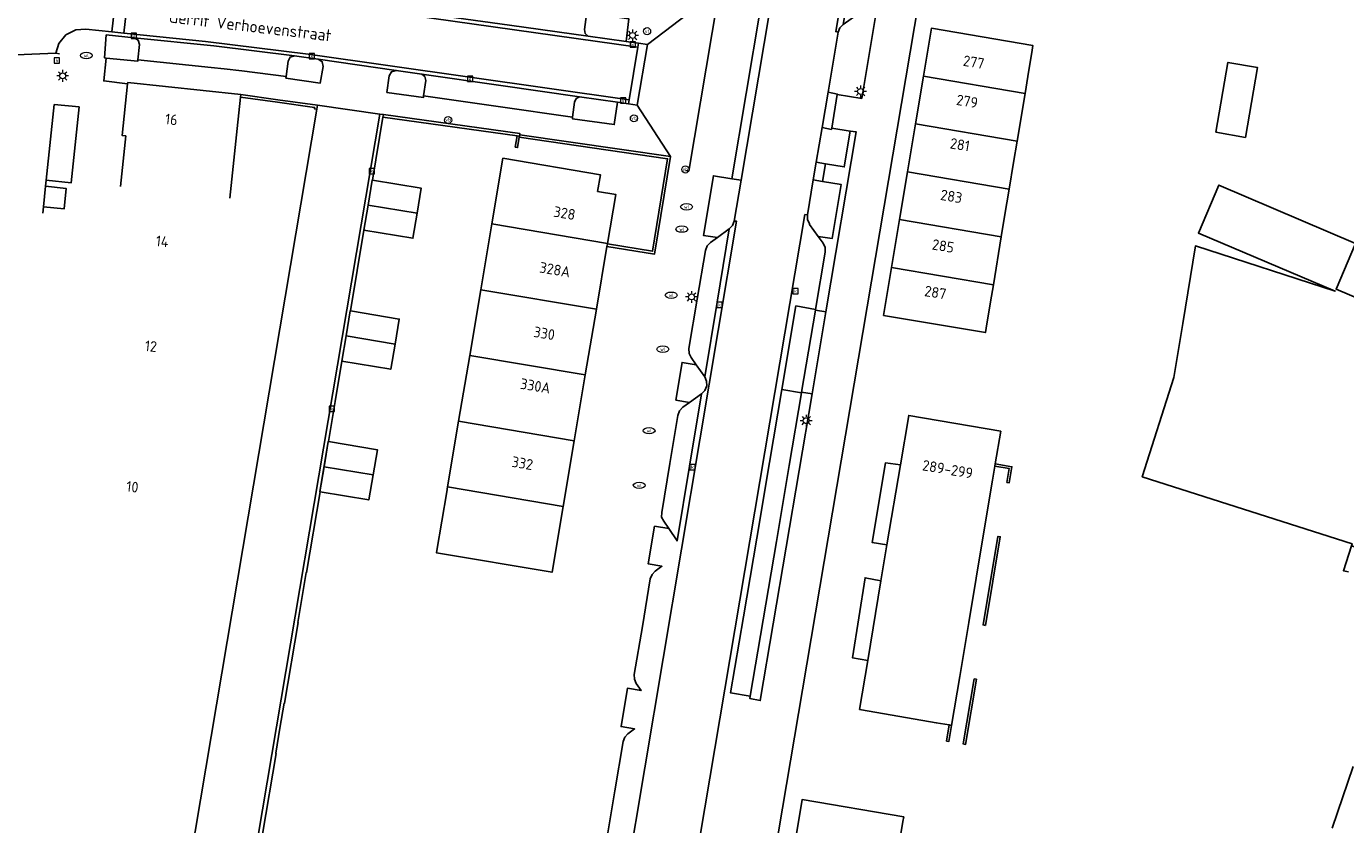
# Model space of a CAD drawing. Header units: metres. Extents: x 197147 to 199131, y 355511 to 356703.
# Tile 66 of 225: x 197933 to 198045, y 355680 to 355747. Entities that reach past the tile are written whole.
import ezdxf
from ezdxf.enums import TextEntityAlignment as Align

# ---------------------------------------------------------------- set-up
doc = ezdxf.new("R2010")
doc.units = ezdxf.units.M
for name, color, linetype in [('B-WE-GR-BEPLANTING_CULTUUR_HEESTERS-GV', 252, 'Continuous'), ('B-WE-IE-MEUBILAIR_WEGMEUBILAIR-GV', 252, 'Continuous'), ('B-WE-IE-MEUBILAIR_WEGMEUBILAIR-S', 252, 'Continuous'), ('B-WE-IE-TERREINAFSCHEIDING_KUNSTMATIG_MUUR-G', 252, 'IE-TERREINAFSCHEIDING-KUNSTMATIG-DICHT'), ('B-WE-IE-TERREINAFSCHEIDING_KUNSTMATIG_MUUR-GV', 252, 'IE-TERREINAFSCHEIDING-KUNSTMATIG-DICHT'), ('B-WE-OG-BEBOUWING-GV', 252, 'Continuous'), ('B-WE-OG-BEBOUWING_HUISNUMMER-T18', 252, 'Continuous'), ('B-WE-OG-BEBOUWING_STRAATNAAM-T35', 252, 'Continuous'), ('B-WE-OG-TERREIN_ERF-GV', 252, 'Continuous'), ('B-WE-RI-HWA_KOLK-S', 253, 'Continuous'), ('B-WE-VH-GOOT-G', 253, 'Continuous'), ('B-WE-VH-ONVERHARD-GV', 253, 'Continuous'), ('B-WE-VH-VERHARDING_ASFALT-GV', 253, 'Continuous'), ('B-WE-VH-VERHARDING_BETONSTRAATSTEEN-GV', 253, 'Continuous'), ('B-WE-VH-VERHARDING_OPEN-GV', 253, 'Continuous'), ('B-WE-VH-VERHARDING_STRAATBAKSTEEN-GV', 253, 'Continuous'), ('B-WE-VH-VERHARDING_TEGEL-GV', 253, 'Continuous')]:
    doc.layers.add(name, color=color, linetype=linetype)
doc.styles.add('NLCS-ISO-M-T18', font='NLCS-ISO.ttf', dxfattribs={"height": 1.8})
doc.styles.add('NLCS-ISO-M200-T25', font='NLCS-ISO.ttf')
doc.linetypes.add('IE-TERREINAFSCHEIDING-KUNSTMATIG-DICHT', pattern='A,8,-1,[82,NLCS.SHX,S=0.75,R=90,X=0,Y=0],-1', length=10)

# ---------------------------------------------------------------- blocks, each defined once
blk = doc.blocks.new('BGT-VERKLIKKER_TRANSPORTLEIDING-SO')
at = {"color": 0, "linetype": 'ByBlock', "lineweight": 18}
blk.add_circle((0, 0), 1.5, dxfattribs=at)
at = {"color": 0, "linetype": 'ByBlock', "lineweight": 18, "style": 'NLCS-ISO-M-T18'}
blk.add_text('vt', height=1.5, dxfattribs=at).set_placement((0, 0), align=Align.MIDDLE_CENTER)
blk = doc.blocks.new('BGT-VERKEERSBORDPAAL-SO')
at = {"color": 0, "linetype": 'ByBlock', "lineweight": 18}
blk.add_circle((0, 0), 1.5, dxfattribs=at)
at = {"color": 0, "linetype": 'ByBlock', "lineweight": 18, "style": 'NLCS-ISO-M-T18'}
blk.add_text('vb', height=1.5, dxfattribs=at).set_placement((0, 0.13), align=Align.MIDDLE_CENTER)
blk = doc.blocks.new('BGT-LICHTMAST-SO')
at = {"color": 0, "linetype": 'ByBlock', "lineweight": 18}
for points in [[(-1.25, 0), (-2, 0)], [(-1.41, 1.41), (-0.88, 0.88)], [(0, 2), (0, 1.25)], [(0.88, 0.88), (1.41, 1.41)], [(2, 0), (1.25, 0)], [(-1.41, -1.41), (-0.88, -0.88)], [(0, -1.25), (0, -2)], [(0.88, -0.88), (1.41, -1.41)]]:
    blk.add_lwpolyline(points, dxfattribs=at)
blk.add_circle((0, 0), 1, dxfattribs=at)
blk = doc.blocks.new('BGT-KOLK-SO')
at = {"color": 0, "linetype": 'ByBlock', "lineweight": 18}
blk.add_lwpolyline([(-0.045, -0.045), (0.045, -0.045), (0.045, 0.045), (-0.045, 0.045)], close=True, dxfattribs=at)
at = {"color": 0, "linetype": 'ByBlock', "lineweight": 18, "style": 'NLCS-ISO-M-T18'}
blk.add_text('k', height=0.06, dxfattribs=at).set_placement((0, 0), align=Align.MIDDLE_CENTER)
blk = doc.blocks.new('BGT-WATERLEIDINGPUT-SO')
at = {"color": 0, "linetype": 'ByBlock', "lineweight": 18}
blk.add_ellipse((0, 0), major_axis=(2.5, 0), ratio=0.54, dxfattribs=at)
at = {"color": 0, "linetype": 'ByBlock', "lineweight": 18, "style": 'NLCS-ISO-M-T18'}
blk.add_text('wl', height=1.5, dxfattribs=at).set_placement((0, 0), align=Align.MIDDLE_CENTER)

msp = doc.modelspace()

# ---------------------------------------------------------------- linework, layer by layer
at = {"layer": 'B-WE-GR-BEPLANTING_CULTUUR_HEESTERS-GV', "flags": 128}
for points in [[(198005.053, 355748.85), (198004.159, 355748.997), (198004.031, 355748.622), (198003.764, 355748.329), (198002.142, 355747.182), (198001.86, 355746.898), (198001.721, 355746.522), (198000.866, 355741.447), (198001.649, 355741.293), (198001.645, 355741.267), (198003.712, 355740.933), (198005.053, 355748.85)], [(197983.8, 355745.74), (197984.036, 355747.64), (197980.488, 355748.163), (197980.464, 355748.03), (197980.292, 355746.741), (197980.357, 355746.409), (197980.611, 355746.185), (197983.8, 355745.74)], [(197942.564, 355744.198), (197942.559, 355744.199), (197942.686, 355745.482), (197942.577, 355745.862), (197942.233, 355746.056), (197939.892, 355746.295), (197939.731, 355744.372), (197939.874, 355744.327), (197942.554, 355744.073), (197942.564, 355744.198)], [(197955.789, 355744.525), (197955.426, 355744.416), (197955.245, 355744.082), (197955.083, 355742.784), (197955.069, 355742.649), (197957.972, 355742.23), (197958.214, 355743.633), (197958.128, 355744.024), (197957.793, 355744.243), (197955.789, 355744.525)], [(197966.689, 355741.138), (197966.876, 355742.432), (197966.807, 355742.771), (197966.537, 355742.987), (197964.38, 355743.297), (197963.996, 355743.191), (197963.799, 355742.845), (197963.599, 355741.437), (197966.675, 355741.005), (197966.689, 355741.138)], [(197979.863, 355741.073), (197979.582, 355740.913), (197979.443, 355740.621), (197979.264, 355739.357), (197979.269, 355739.219), (197982.801, 355738.729), (197983.075, 355740.612), (197979.863, 355741.073)], [(198001.172, 355738.429), (198001.154, 355738.322), (198000.364, 355738.469), (197999.871, 355735.539), (198000.663, 355735.404), (198002.24, 355735.143), (198002.738, 355738.18), (198001.172, 355738.429)], [(197993.522, 355734.021), (197992.737, 355734.152), (197991.182, 355734.407), (197990.331, 355729.372), (197991.515, 355729.194), (197992.518, 355729.926), (197992.789, 355730.214), (197992.94, 355730.58), (197993.522, 355734.021)], [(197999.62, 355734.047), (197999.123, 355731.099), (197999.128, 355730.716), (197999.284, 355730.332), (197999.309, 355730.297), (198000.041, 355729.278), (198001.204, 355729.1), (198001.985, 355733.656), (198000.408, 355733.926), (197999.62, 355734.047)], [(197989.171, 355715.272), (197990.181, 355716), (197990.453, 355716.27), (197990.611, 355716.653), (197990.602, 355717.069), (197990.445, 355717.418), (197989.723, 355718.45), (197988.537, 355718.637), (197988.007, 355715.461), (197989.171, 355715.272)]]:
    msp.add_lwpolyline(points, dxfattribs=at)
at = {"layer": 'B-WE-IE-MEUBILAIR_WEGMEUBILAIR-GV', "flags": 128}
for points in [[(197980.464, 355748.03), (197980.292, 355746.741), (197980.357, 355746.409), (197980.611, 355746.185), (197983.8, 355745.74), (197984.036, 355747.64), (197980.488, 355748.163), (197980.464, 355748.03)], [(197939.874, 355744.327), (197942.554, 355744.073), (197942.564, 355744.198), (197942.559, 355744.199), (197942.686, 355745.482), (197942.577, 355745.862), (197942.233, 355746.056), (197939.892, 355746.295), (197939.731, 355744.372), (197939.874, 355744.327)], [(197955.789, 355744.525), (197955.426, 355744.416), (197955.245, 355744.082), (197955.083, 355742.784), (197955.069, 355742.649), (197957.972, 355742.23), (197958.214, 355743.633), (197958.128, 355744.024), (197957.793, 355744.243), (197955.789, 355744.525)], [(197966.689, 355741.138), (197966.876, 355742.432), (197966.807, 355742.771), (197966.537, 355742.987), (197964.38, 355743.297), (197963.996, 355743.191), (197963.799, 355742.845), (197963.599, 355741.437), (197966.675, 355741.005), (197966.689, 355741.138)], [(197979.863, 355741.073), (197979.582, 355740.913), (197979.443, 355740.621), (197979.264, 355739.357), (197979.269, 355739.219), (197982.801, 355738.729), (197983.075, 355740.612), (197979.863, 355741.073)], [(197934.573, 355731.786), (197936.326, 355731.609), (197936.507, 355733.325), (197934.756, 355733.513), (197934.573, 355731.786)], [(197989.723, 355718.45), (197988.537, 355718.637), (197988.007, 355715.461), (197989.171, 355715.272), (197990.181, 355716), (197990.453, 355716.27), (197990.611, 355716.653), (197990.602, 355717.069), (197990.445, 355717.418), (197989.723, 355718.45)]]:
    msp.add_lwpolyline(points, dxfattribs=at)
at = {"layer": 'B-WE-IE-TERREINAFSCHEIDING_KUNSTMATIG_MUUR-G', "ltscale": 0.2, "flags": 128}
for points in [[(197954.352, 355740.611), (197951.228, 355741.048)], [(197954.374, 355740.82), (197951.25, 355741.257)], [(197957.735, 355740.349), (197954.374, 355740.82)], [(197957.684, 355740.032), (197957.477, 355740.065), (197957.494, 355740.171), (197954.352, 355740.611)], [(197957.684, 355740.032), (197957.735, 355740.349)], [(197963.298, 355739.567), (197963.266, 355739.36)], [(197963.266, 355739.36), (197974.589, 355737.78)], [(197974.818, 355737.871), (197974.833, 355737.958), (197963.298, 355739.567)], [(197974.589, 355737.78), (197974.798, 355737.751)], [(197974.798, 355737.751), (197974.818, 355737.871)]]:
    msp.add_lwpolyline(points, dxfattribs=at)
at = {"layer": 'B-WE-IE-TERREINAFSCHEIDING_KUNSTMATIG_MUUR-GV', "ltscale": 0.2, "flags": 128}
for points in [[(197957.684, 355740.032), (197957.735, 355740.349), (197954.374, 355740.82), (197951.25, 355741.257), (197951.228, 355741.048), (197954.352, 355740.611), (197957.494, 355740.171), (197957.477, 355740.065), (197957.684, 355740.032)], [(197974.798, 355737.751), (197974.818, 355737.871), (197974.833, 355737.958), (197963.298, 355739.567), (197963.266, 355739.36), (197974.589, 355737.78)], [(197974.589, 355737.78), (197974.442, 355736.818), (197974.631, 355736.781), (197974.783, 355737.664), (197974.798, 355737.751), (197974.589, 355737.78)], [(197974.783, 355737.664), (197987.312, 355735.843), (197986.038, 355728.026), (197982.221, 355728.645), (197982.186, 355728.438), (197986.212, 355727.785), (197987.554, 355736.02), (197974.818, 355737.871)], [(198016.172, 355708.476), (198016.399, 355709.838), (198014.989, 355710.073), (198014.956, 355709.876), (198016.169, 355709.673), (198015.974, 355708.509), (198016.172, 355708.476)]]:
    msp.add_lwpolyline(points, dxfattribs=at)
at = {"layer": 'B-WE-OG-BEBOUWING-GV', "flags": 128}
for points in [[(198018.111, 355745.001), (198018.176, 355745.392), (198009.591, 355746.86), (198008.919, 355742.822), (198017.507, 355741.353), (198017.744, 355742.781), (198018.111, 355745.001)], [(198033.626, 355738.074), (198036.118, 355737.643), (198037.139, 355743.543), (198034.647, 355743.974), (198033.626, 355738.074)], [(197950.327, 355732.521), (197950.948, 355738.397), (197951.228, 355741.048), (197951.25, 355741.257), (197941.7, 355742.265), (197941.69, 355742.17), (197941.221, 355737.804), (197941.529, 355737.771), (197941.081, 355733.498)], [(198008.919, 355742.822), (198008.246, 355738.783)], [(198016.838, 355737.314), (198017.507, 355741.353)], [(198016.169, 355733.275), (198016.542, 355735.53), (198016.838, 355737.314), (198008.246, 355738.783), (198007.574, 355734.745), (198016.169, 355733.275)], [(197982.228, 355728.689), (197982.925, 355732.826), (197981.399, 355733.082), (197981.633, 355734.494), (197973.399, 355735.884), (197972.464, 355730.333)], [(198007.574, 355734.745), (198006.901, 355730.706), (198015.5, 355729.236), (198015.784, 355730.952), (198016.169, 355733.275)], [(197966.148, 355731.236), (197966.505, 355733.347), (197962.372, 355734.038), (197962.361, 355734.04), (197962.006, 355731.925)], [(198052.515, 355721.074), (198052.534, 355721.124), (198043.783, 355724.828), (198045.429, 355728.69), (198033.883, 355733.613), (198032.153, 355729.557), (198043.714, 355724.668), (198031.904, 355728.476), (198030.826, 355721.934), (198030.079, 355717.368), (198027.405, 355708.994), (198045.133, 355703.336), (198045.073, 355703.148), (198047.544, 355702.338), (198047.596, 355702.429), (198047.742, 355702.838), (198047.255, 355702.993), (198049.831, 355711.064), (198058.882, 355708.176), (198060.24, 355712.118), (198067.93, 355709.56), (198069.379, 355713.918), (198060.076, 355717.899)], [(197962.006, 355731.925), (197961.65, 355729.809), (197961.661, 355729.807), (197965.79, 355729.125), (197966.148, 355731.236), (197962.006, 355731.925)], [(197981.291, 355723.138), (197982.186, 355728.438), (197982.221, 355728.645), (197982.228, 355728.689), (197972.464, 355730.333), (197971.528, 355724.781)], [(198006.901, 355730.706), (198006.229, 355726.668), (198014.83, 355725.197), (198015.5, 355729.236)], [(198006.229, 355726.668), (198005.554, 355722.614), (198014.161, 355721.156), (198014.223, 355721.531), (198014.591, 355723.751), (198014.83, 355725.197)], [(197980.356, 355717.587), (197981.291, 355723.138), (197971.528, 355724.781), (197970.592, 355719.23)], [(197964.281, 355720.181), (197964.642, 355722.3), (197960.517, 355722.997), (197960.504, 355722.999), (197960.148, 355720.884), (197964.281, 355720.181)], [(197960.148, 355720.884), (197959.79, 355718.756), (197963.92, 355718.061), (197964.281, 355720.181)], [(197979.42, 355712.035), (197980.356, 355717.587), (197970.592, 355719.23), (197969.657, 355713.679)], [(198011.1, 355688.034), (198011.297, 355688), (198011.987, 355692.123), (198012.749, 355696.679), (198013.999, 355704.156), (198014.761, 355708.712), (198014.956, 355709.876), (198014.989, 355710.073), (198015.451, 355712.837), (198007.686, 355714.172), (198006.976, 355709.992), (198005.833, 355703.23), (198005.327, 355700.207), (198004.216, 355693.474), (198003.534, 355689.346), (198008.233, 355688.531), (198010.006, 355688.224), (198011.1, 355688.034)], [(197968.721, 355708.128), (197978.484, 355706.484), (197979.42, 355712.035), (197969.657, 355713.679), (197968.721, 355708.128)], [(197962.432, 355709.151), (197962.795, 355711.273), (197958.663, 355711.955), (197958.647, 355711.958), (197958.289, 355709.84)], [(197962.432, 355709.151), (197958.289, 355709.84), (197957.931, 355707.722), (197957.951, 355707.719), (197962.069, 355707.029), (197962.432, 355709.151)], [(197968.721, 355708.128), (197968.649, 355707.702), (197967.817, 355702.762), (197967.786, 355702.576), (197977.548, 355700.932), (197978.484, 355706.484)]]:
    msp.add_lwpolyline(points, dxfattribs=at)
at = {"layer": 'B-WE-OG-TERREIN_ERF-GV', "flags": 128}
for points in [[(198045.961, 355860.268), (198044.207, 355860.531), (198043.876, 355860.578), (198030.408, 355862.475), (198027.433, 355860.088), (198019.076, 355811.539), (197998.718, 355691), (197988.3, 355629.4)], [(198006.229, 355726.668), (198006.901, 355730.706), (198007.574, 355734.745), (198008.246, 355738.783), (198008.919, 355742.822), (198009.591, 355746.86), (198018.176, 355745.392), (198018.111, 355745.001), (198017.744, 355742.781), (198017.507, 355741.353), (198016.838, 355737.314), (198016.542, 355735.53), (198016.169, 355733.275), (198015.784, 355730.952), (198015.5, 355729.236), (198014.83, 355725.197), (198014.591, 355723.751), (198014.223, 355721.531), (198014.161, 355721.156), (198005.554, 355722.614), (198006.229, 355726.668)], [(198033.626, 355738.074), (198034.647, 355743.974), (198037.139, 355743.543), (198036.118, 355737.643), (198033.626, 355738.074)], [(198045.133, 355703.336), (198027.405, 355708.994), (198030.079, 355717.368), (198030.826, 355721.934), (198031.904, 355728.476), (198043.714, 355724.668), (198032.153, 355729.557), (198033.883, 355733.613), (198045.429, 355728.69), (198043.783, 355724.828), (198052.534, 355721.124)], [(198014.989, 355710.073), (198016.399, 355709.838), (198016.172, 355708.476), (198015.974, 355708.509), (198016.169, 355709.673), (198014.956, 355709.876), (198014.761, 355708.712), (198013.999, 355704.156), (198012.749, 355696.679), (198011.987, 355692.123), (198011.297, 355688), (198011.069, 355686.639), (198010.872, 355686.672), (198011.1, 355688.034), (198010.006, 355688.224), (198008.233, 355688.531), (198003.534, 355689.346), (198004.216, 355693.474), (198002.936, 355693.698), (198003.995, 355700.459), (198005.327, 355700.207), (198005.833, 355703.23), (198004.601, 355703.43), (198005.718, 355710.17), (198006.976, 355709.992), (198007.686, 355714.172), (198015.451, 355712.837), (198014.989, 355710.073)], [(198014.159, 355696.444), (198013.962, 355696.477), (198015.212, 355703.953), (198015.409, 355703.92), (198014.159, 355696.444)], [(198044.826, 355700.948), (198044.405, 355701.053), (198045.073, 355703.148)], [(198013.2, 355691.92), (198013.397, 355691.887), (198012.478, 355686.393), (198012.281, 355686.426), (198013.2, 355691.92)], [(198043.456, 355679.322), (198045.23, 355684.518)], [(198003.307, 355656.408), (198003.245, 355656.033), (197994.638, 355657.491), (197998.675, 355681.737), (198007.26, 355680.269), (198007.195, 355679.878), (198006.827, 355677.658), (198005.626, 355670.407), (198004.868, 355665.829), (198003.675, 355658.628), (198003.307, 355656.408)]]:
    msp.add_lwpolyline(points, dxfattribs=at)
at = {"layer": 'B-WE-VH-GOOT-G', "flags": 128}
for points in [[(198014.102, 355819.55), (198013.904, 355819.576), (198001.516, 355746.577), (198001.721, 355746.522)], [(197984.798, 355745.261), (197956.948, 355749.171), (197949.418, 355750.137), (197941.867, 355750.923)], [(197935.641, 355744.743), (197935.891, 355745.567), (197936.481, 355746.288), (197937.309, 355746.715), (197938.167, 355746.788), (197940.362, 355746.559)], [(197940.362, 355746.559), (197941.364, 355746.455)], [(197941.364, 355746.455), (197948.276, 355745.736), (197956.942, 355744.671), (197984.052, 355740.825)], [(197984.854, 355745.593), (197984.798, 355745.261)], [(197984.052, 355740.825), (197983.994, 355740.48)], [(197962.992, 355739.61), (197950.297, 355664.359)]]:
    msp.add_lwpolyline(points, dxfattribs=at)
at = {"layer": 'B-WE-VH-ONVERHARD-GV', "flags": 128}
msp.add_lwpolyline([(197934.573, 355731.786), (197936.326, 355731.609), (197936.507, 355733.325), (197934.756, 355733.513), (197934.573, 355731.786)], dxfattribs=at)
at = {"layer": 'B-WE-VH-VERHARDING_ASFALT-GV', "flags": 128}
for points in [[(197982.858, 355635.953), (197998.915, 355731.125), (197999.123, 355731.099), (197999.62, 355734.047), (197999.871, 355735.539), (198000.364, 355738.469), (198000.866, 355741.447), (198001.721, 355746.522), (198001.516, 355746.577), (198013.904, 355819.576), (198014.102, 355819.55), (198014.774, 355823.487), (198014.581, 355823.517), (198019.969, 355855.053), (198020.182, 355855.033), (198020.261, 355855.5), (198020.68, 355857.976), (198021.092, 355860.406), (198021.466, 355861.828), (198022.08, 355863.186), (198022.915, 355864.422), (198023.582, 355865.122), (198013.037, 355866.331), (198013.744, 355865.378)], [(198014.756, 355858.897), (198014.338, 355856.471), (198013.026, 355848.848), (198013.209, 355848.793), (197996.754, 355751.946), (197996.56, 355751.971), (197995.959, 355748.42), (197993.522, 355734.021), (197992.94, 355730.58), (197993.138, 355730.557), (197983.85, 355675.18)]]:
    msp.add_lwpolyline(points, dxfattribs=at)
at = {"layer": 'B-WE-VH-VERHARDING_BETONSTRAATSTEEN-GV', "flags": 128}
for points in [[(198014.283, 355818.791), (198014.099, 355819.148), (198014.102, 355819.55), (198013.904, 355819.576), (198001.516, 355746.577), (198001.721, 355746.522), (198001.86, 355746.898), (198002.142, 355747.182), (198003.697, 355756.356), (198004.724, 355762.411), (198005.723, 355768.302), (198006.79, 355774.598)], [(197935.105, 355753.742), (197930.217, 355754.053), (197930.898, 355744.555), (197935.641, 355744.743)], [(197941.364, 355746.455), (197941.867, 355750.923), (197940.866, 355751.014), (197940.362, 355746.559), (197941.364, 355746.455)], [(197941.867, 355750.923), (197949.418, 355750.137), (197956.948, 355749.171), (197984.798, 355745.261)], [(197967.875, 355749.795), (197967.685, 355748.487), (197967.52, 355748.183), (197967.198, 355748.056), (197973.942, 355747.115), (197980.611, 355746.185), (197980.357, 355746.409), (197980.292, 355746.741), (197980.464, 355748.03), (197974.202, 355748.908), (197967.875, 355749.795)], [(197940.362, 355746.559), (197938.167, 355746.788), (197937.309, 355746.715), (197936.481, 355746.288), (197935.891, 355745.567), (197935.641, 355744.743), (197935.94, 355744.697)], [(197984.052, 355740.825), (197956.942, 355744.671), (197948.276, 355745.736), (197941.364, 355746.455)], [(197939.892, 355746.295), (197942.233, 355746.056)], [(197955.083, 355742.784), (197955.245, 355744.082), (197955.426, 355744.416), (197955.789, 355744.525), (197948.967, 355745.363), (197942.233, 355746.056), (197942.577, 355745.862), (197942.686, 355745.482), (197942.559, 355744.199), (197942.564, 355744.198), (197948.755, 355743.554), (197949.859, 355743.433), (197951.338, 355743.255), (197955.083, 355742.784)], [(197984.854, 355745.593), (197983.8, 355745.74), (197980.611, 355746.185)], [(197984.729, 355740.374), (197985.612, 355745.487), (197984.854, 355745.593), (197984.798, 355745.261), (197984.052, 355740.825), (197983.994, 355740.48), (197984.729, 355740.374)], [(197955.789, 355744.525), (197957.793, 355744.243), (197964.38, 355743.297), (197966.537, 355742.987)], [(197979.264, 355739.357), (197979.443, 355740.621), (197979.582, 355740.913), (197979.863, 355741.073), (197973.231, 355742.026), (197966.537, 355742.987), (197966.807, 355742.771), (197966.876, 355742.432), (197966.689, 355741.138), (197972.989, 355740.246), (197979.264, 355739.357)], [(197979.863, 355741.073), (197983.075, 355740.612), (197983.994, 355740.48)], [(197935.487, 355740.415), (197934.811, 355734.034), (197936.931, 355733.808), (197937.596, 355740.209), (197935.487, 355740.415)], [(197958.663, 355711.955), (197959.226, 355715.352), (197959.79, 355718.756), (197960.148, 355720.884), (197960.504, 355722.999), (197960.517, 355722.997), (197961.661, 355729.807), (197961.65, 355729.809), (197962.006, 355731.925), (197962.361, 355734.04), (197962.372, 355734.038), (197963.266, 355739.36), (197963.298, 355739.567), (197962.992, 355739.61), (197950.297, 355664.359)], [(197934.517, 355731.255), (197934.573, 355731.786), (197934.756, 355733.513)], [(197934.811, 355734.034), (197934.756, 355733.513), (197936.507, 355733.325), (197936.326, 355731.609), (197934.573, 355731.786)], [(197992.518, 355729.926), (197991.515, 355729.194), (197990.924, 355728.763), (197990.653, 355728.472), (197990.511, 355728.1), (197989.816, 355723.989), (197989.11, 355719.808), (197989.134, 355719.407), (197989.307, 355719.045), (197989.723, 355718.45), (197990.445, 355717.418), (197991.489, 355723.716), (197992.518, 355729.926)], [(197999.804, 355723.121), (198000.62, 355727.96), (198000.61, 355728.351), (198000.45, 355728.709), (198000.041, 355729.278), (197999.309, 355730.297)], [(197999.795, 355723.067), (197999.804, 355723.121), (197998.147, 355723.407), (197996.957, 355716.355), (197998.618, 355716.085), (197998.627, 355716.14)], [(198000.68, 355722.919), (197999.795, 355723.067), (197998.627, 355716.14), (197999.51, 355715.987), (198000.68, 355722.919)], [(197990.445, 355717.418), (197990.602, 355717.069), (197990.611, 355716.653), (197990.453, 355716.27), (197990.181, 355716)], [(197995.918, 355710.198), (197996.957, 355716.355)], [(197987.417, 355704.615), (197988.108, 355703.571), (197989.159, 355709.872), (197990.181, 355716), (197989.171, 355715.272), (197988.596, 355714.858), (197988.312, 355714.561), (197988.187, 355714.17), (197987.505, 355710.102), (197986.812, 355705.973), (197986.803, 355705.586), (197986.996, 355705.251), (197987.417, 355704.615)], [(197995.918, 355710.198), (197994.837, 355703.793), (197993.719, 355697.173), (197992.633, 355690.736), (197994.295, 355690.452), (197995.385, 355696.915), (197996.498, 355703.512), (197997.581, 355709.939), (197998.618, 355716.085)], [(197953.097, 355678.823), (197954.241, 355685.634), (197954.206, 355685.64), (197954.565, 355687.753), (197954.923, 355689.866), (197954.951, 355689.861), (197956.096, 355696.674), (197956.076, 355696.677), (197956.784, 355700.903), (197956.806, 355700.899), (197957.951, 355707.719), (197957.931, 355707.722), (197958.647, 355711.958), (197958.663, 355711.955)]]:
    msp.add_lwpolyline(points, dxfattribs=at)
at = {"layer": 'B-WE-VH-VERHARDING_OPEN-GV', "flags": 128}
for points in [[(197950.297, 355664.359), (197962.992, 355739.61), (197957.735, 355740.349), (197957.684, 355740.032), (197945.628, 355668.498), (197944.996, 355664.921), (197950.297, 355664.359)], [(198005.833, 355703.23), (198006.976, 355709.992), (198005.718, 355710.17), (198004.601, 355703.43), (198005.833, 355703.23)]]:
    msp.add_lwpolyline(points, dxfattribs=at)
at = {"layer": 'B-WE-VH-VERHARDING_STRAATBAKSTEEN-GV', "flags": 128}
msp.add_lwpolyline([(197984.052, 355740.825), (197984.798, 355745.261), (197956.948, 355749.171), (197949.418, 355750.137), (197941.867, 355750.923), (197941.364, 355746.455), (197948.276, 355745.736), (197956.942, 355744.671), (197984.052, 355740.825)], dxfattribs=at)
at = {"layer": 'B-WE-VH-VERHARDING_TEGEL-GV', "flags": 128}
for points in [[(197986.633, 355629.682), (197988.3, 355629.4), (197998.718, 355691), (198019.076, 355811.539), (198027.433, 355860.088), (198025.626, 355860.088), (198025.515, 355859.403), (198025.261, 355857.633), (198017.479, 355811.751)], [(197988.832, 355734.836), (197989.093, 355734.793), (197991.559, 355749.365)], [(198005.053, 355748.85), (198003.712, 355740.933), (198001.645, 355741.267)], [(197984.036, 355747.64), (197983.8, 355745.74), (197984.854, 355745.593), (197985.612, 355745.487)], [(197989.71, 355748.595), (197985.612, 355745.487), (197984.729, 355740.374)], [(197995.163, 355748.562), (197992.737, 355734.152), (197993.522, 355734.021), (197995.959, 355748.42), (197995.163, 355748.562)], [(197955.083, 355742.784), (197951.338, 355743.255), (197949.859, 355743.433), (197948.755, 355743.554), (197942.564, 355744.198), (197942.554, 355744.073), (197939.874, 355744.327), (197939.673, 355742.405), (197941.69, 355742.17), (197941.7, 355742.265), (197951.25, 355741.257), (197954.374, 355740.82), (197957.735, 355740.349), (197962.992, 355739.61), (197963.298, 355739.567), (197974.833, 355737.958), (197974.818, 355737.871), (197987.554, 355736.02), (197984.729, 355740.374), (197983.994, 355740.48), (197983.075, 355740.612), (197982.801, 355738.729), (197979.269, 355739.219), (197979.264, 355739.357), (197972.989, 355740.246), (197966.689, 355741.138), (197966.675, 355741.005), (197963.599, 355741.437), (197963.799, 355742.845), (197963.996, 355743.191), (197964.38, 355743.297), (197957.793, 355744.243), (197958.128, 355744.024), (197958.214, 355743.633), (197957.972, 355742.23), (197955.069, 355742.649), (197955.083, 355742.784)], [(198001.645, 355741.267), (198001.649, 355741.293), (198000.866, 355741.447), (198000.364, 355738.469), (198001.154, 355738.322), (198001.172, 355738.429), (198001.645, 355741.267)], [(197999.795, 355723.067), (198000.68, 355722.919), (198003.242, 355738.1), (198002.738, 355738.18), (198002.24, 355735.143), (198000.663, 355735.404), (198000.408, 355733.926), (198001.985, 355733.656), (198001.204, 355729.1), (198000.041, 355729.278), (198000.45, 355728.709), (198000.61, 355728.351), (198000.62, 355727.96), (197999.804, 355723.121), (197999.795, 355723.067)], [(198001.172, 355738.429), (198002.738, 355738.18)], [(198000.663, 355735.404), (197999.871, 355735.539), (197999.62, 355734.047), (198000.408, 355733.926)], [(197982.166, 355678.414), (197982.847, 355682.47), (197983.544, 355686.627), (197983.698, 355686.989), (197983.952, 355687.29), (197984.518, 355687.699), (197983.375, 355687.894), (197983.912, 355691.13), (197985.074, 355690.936), (197984.665, 355691.52), (197984.514, 355691.887), (197984.495, 355692.284), (197985.176, 355696.357), (197985.847, 355700.368), (197986.001, 355700.73), (197986.255, 355701.031), (197986.833, 355701.437), (197985.681, 355701.626), (197986.209, 355704.805), (197987.417, 355704.615), (197986.996, 355705.251), (197986.803, 355705.586), (197986.812, 355705.973), (197987.505, 355710.102), (197988.187, 355714.17), (197988.312, 355714.561), (197988.596, 355714.858), (197989.171, 355715.272), (197988.007, 355715.461), (197988.537, 355718.637), (197989.723, 355718.45), (197989.307, 355719.045), (197989.134, 355719.407), (197989.11, 355719.808), (197989.816, 355723.989), (197990.511, 355728.1), (197990.653, 355728.472), (197990.924, 355728.763), (197991.515, 355729.194), (197990.331, 355729.372), (197991.182, 355734.407), (197992.737, 355734.152)], [(198000.68, 355722.919), (197999.51, 355715.987)], [(197999.51, 355715.987), (197998.627, 355716.14), (197998.618, 355716.085), (197997.581, 355709.939), (197996.498, 355703.512), (197995.385, 355696.915), (197994.295, 355690.452), (197994.262, 355690.253), (197995.141, 355690.095), (197999.51, 355715.987)]]:
    msp.add_lwpolyline(points, dxfattribs=at)

# ---------------------------------------------------------------- block references
at = {"layer": 'B-WE-IE-MEUBILAIR_WEGMEUBILAIR-S'}
for name, p, xscale, yscale, zscale in [('BGT-LICHTMAST-SO', (197984.349, 355746.251), 0.25, 0.25, 0.25), ('BGT-VERKLIKKER_TRANSPORTLEIDING-SO', (197985.577, 355746.607), 0.2, 0.2, 0.2), ('BGT-WATERLEIDINGPUT-SO', (197938.203, 355744.557), 0.2, 0.2, 0.2), ('BGT-LICHTMAST-SO', (197936.204, 355742.838), 0.25, 0.25, 0.25), ('BGT-LICHTMAST-SO', (198003.611, 355741.52), 0.25, 0.25, 0.25), ('BGT-VERKEERSBORDPAAL-SO', (197968.768, 355739.104), 0.2, 0.2, 0.2), ('BGT-VERKEERSBORDPAAL-SO', (197984.465, 355739.253), 0.2, 0.2, 0.2), ('BGT-VERKEERSBORDPAAL-SO', (197988.814, 355734.933), 0.2, 0.2, 0.2), ('BGT-WATERLEIDINGPUT-SO', (197988.908, 355731.78), 0.2, 0.2, 0.2), ('BGT-WATERLEIDINGPUT-SO', (197988.513, 355729.9), 0.2, 0.2, 0.2), ('BGT-WATERLEIDINGPUT-SO', (197987.613, 355724.318), 0.2, 0.2, 0.2), ('BGT-LICHTMAST-SO', (197989.331, 355724.172), 0.25, 0.25, 0.25), ('BGT-WATERLEIDINGPUT-SO', (197986.908, 355719.761), 0.2, 0.2, 0.2), ('BGT-LICHTMAST-SO', (197999.021, 355713.723), 0.25, 0.25, 0.25), ('BGT-WATERLEIDINGPUT-SO', (197985.748, 355712.877), 0.2, 0.2, 0.2), ('BGT-WATERLEIDINGPUT-SO', (197984.913, 355708.267), 0.2, 0.2, 0.2)]:
    msp.add_blockref(name, p, dxfattribs=dict(at, xscale=xscale, yscale=yscale, zscale=zscale))
at = {"layer": 'B-WE-RI-HWA_KOLK-S', "xscale": 5, "yscale": 5, "zscale": 5}
for p in [(197942.211, 355746.225), (197984.359, 355745.479), (197935.723, 355744.136), (197957.263, 355744.496), (197970.619, 355742.575), (197983.548, 355740.743), (197962.319, 355734.801), (197998.106, 355724.665), (197991.7, 355723.505), (197958.951, 355714.721), (197989.409, 355709.804)]:
    msp.add_blockref('BGT-KOLK-SO', p, dxfattribs=at)

# ---------------------------------------------------------------- texts
at = {"layer": 'B-WE-OG-BEBOUWING_HUISNUMMER-T18', "char_height": 0.9, "attachment_point": 5, "style": 'NLCS-ISO-M200-T25'}
for s, insert, rotation in [('277', (198013.169, 355743.995), 350.6), ('279', (198012.618, 355740.687), 350.5), ('16', (197945.389, 355739.157), 353.9), ('281', (198012.009, 355737.027), 350.6), ('283', (198011.283, 355732.665), 350.5), ('328', (197978.603, 355731.246), 350.4), ('14', (197944.616, 355728.864), 354), ('285', (198010.585, 355728.475), 350.6), ('328A', (197977.797, 355726.471), 350.4), ('287', (198009.931, 355724.548), 350.5), ('330', (197976.891, 355721.099), 350.4), ('12', (197943.663, 355720.009), 353.9), ('330A', (197976.143, 355716.657), 350.4), ('332', (197975.043, 355710.132), 350.4), ('289-299', (198010.971, 355709.624), 350.4), ('10', (197942.099, 355708.137), 353.9)]:
    msp.add_mtext(s, dxfattribs=dict(at, insert=insert, rotation=rotation))
at = {"layer": 'B-WE-OG-BEBOUWING_STRAATNAAM-T35', "insert": (197952.046, 355747.044), "char_height": 1, "attachment_point": 5, "rotation": 353.3, "style": 'NLCS-ISO-M200-T25'}
msp.add_mtext('Gerrit Verhoevenstraat', dxfattribs=at)

doc.saveas('drawing.dxf')
